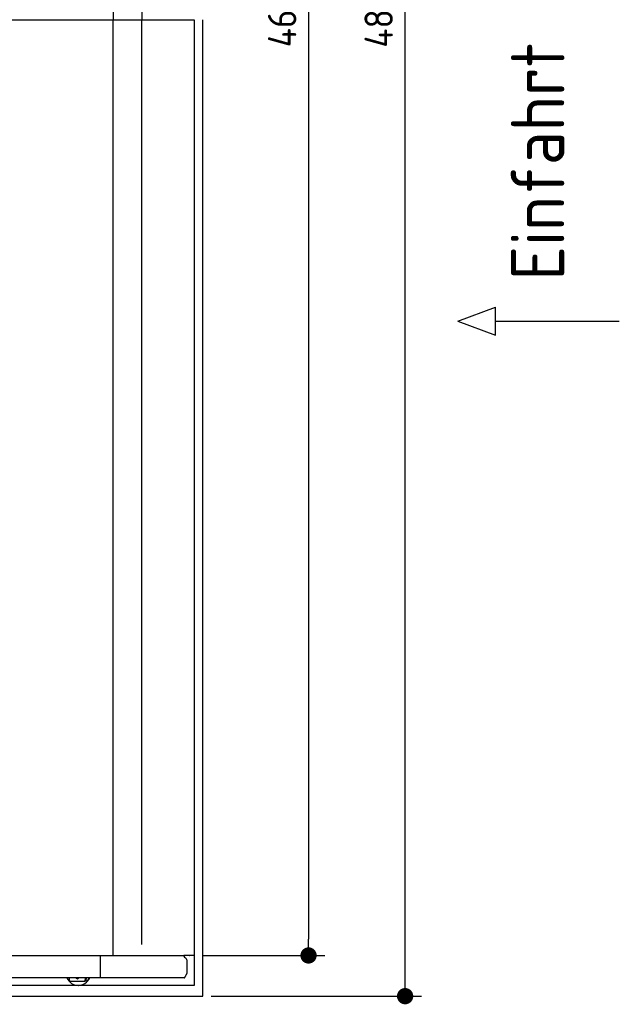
# Model space of a CAD drawing. Header units: millimetres. Extents: x 705 to 7297, y 228 to 5720.
# Tile 3 of 4: x 5822 to 7297, y 317 to 2737. Entities that reach past the tile are written whole.
import ezdxf

# ---------------------------------------------------------------- set-up
doc = ezdxf.new("R2010")
doc.units = ezdxf.units.MM
doc.layers.get('0').update_dxf_attribs({"lineweight": 25})
doc.layers.add('4', color=3, linetype='Continuous', lineweight=25)
doc.styles.get("Standard").update_dxf_attribs({"font": 'ISOCP.SHX'})
doc.dimstyles.new('GEN-ISO$0', dxfattribs={"dimscale": 20, "dimtxt": 3.5, "dimasz": 2, "dimexe": 2, "dimexo": 1, "dimgap": 1.5, "dimtad": 1, "dimdec": 1, "dimlfac": 0.1, "dimdsep": 46, "dimtxsty": 'Standard', "dimblk": 'PUNKT', "dimcen": 2, "dimclrd": 256, "dimclre": 256, "dimclrt": 2, "dimadec": 0, "dimazin": 0, "dimtp": 0.1, "dimtm": 0.1, "dimtfac": 0.71, "dimtdec": 1, "dimtmove": 2, "dimatfit": 3, "dimldrblk": 'PUNKT', "dimfxl": 1, "dimtolj": 1, "dimarcsym": 0})

# ---------------------------------------------------------------- blocks, each defined once
blk = doc.blocks.new('PUNKT')
at = {"layer": '4', "color": 0, "linetype": 'ByBlock'}
blk.add_line((-0.5, 0), (-1, 0), dxfattribs=at)
at = {"layer": '4', "color": 0, "linetype": 'ByBlock', "const_width": 0.5}
blk.add_lwpolyline([(-0.25, 0, 1), (0.25, 0, 1)], format="xyb", close=True, dxfattribs=at)
blk = doc.blocks.new('*D8')
at = {"layer": '4', "lineweight": -2, "transparency": 16777216}
for p, q in [((6271.5, 5037.3), (6572.5, 5037.3)), ((6532.5, 4997.3), (6532.5, 477.3)), ((6271.5, 437.3), (6572.5, 437.3))]:
    blk.add_line(p, q, dxfattribs=at)
at = {"layer": 'DEFPOINTS', "color": 0, "transparency": 16777216}
for p in [(6251.5, 5037.3), (6251.5, 437.3), (6532.5, 437.3)]:
    blk.add_point(p, dxfattribs=at)
at = {"layer": '4', "lineweight": -2, "transparency": 16777216, "xscale": 40, "yscale": 40, "zscale": 40}
for p, rotation in [((6532.5, 5037.3), 90), ((6532.5, 437.3), 270)]:
    blk.add_blockref('PUNKT', p, dxfattribs=dict(at, rotation=rotation))
at = {"layer": '4', "color": 2, "transparency": 16777216, "insert": (6467.5, 2737.3), "char_height": 70, "attachment_point": 5, "rotation": 90}
blk.add_mtext('\\A1;460', dxfattribs=at)
blk = doc.blocks.new('*D9')
at = {"layer": '4', "lineweight": -2, "transparency": 16777216}
for p, q in [((6292.8, 5137.3), (6810, 5137.3)), ((6770, 377.3), (6770, 5097.3)), ((6292.8, 337.3), (6810, 337.3))]:
    blk.add_line(p, q, dxfattribs=at)
at = {"layer": 'DEFPOINTS', "color": 0, "transparency": 16777216}
for p in [(6272.8, 5137.3), (6770, 5137.3), (6272.8, 337.3)]:
    blk.add_point(p, dxfattribs=at)
at = {"layer": '4', "lineweight": -2, "transparency": 16777216, "xscale": 40, "yscale": 40, "zscale": 40}
for p, rotation in [((6770, 5137.3), 90), ((6770, 337.3), 270)]:
    blk.add_blockref('PUNKT', p, dxfattribs=dict(at, rotation=rotation))
at = {"layer": '4', "color": 2, "transparency": 16777216, "insert": (6705, 2737.3), "char_height": 70, "attachment_point": 5, "rotation": 90}
blk.add_mtext('\\A1;480', dxfattribs=at)

msp = doc.modelspace()

# ---------------------------------------------------------------- linework, layer by layer
for p, q in [((6051.69, 5035.27), (6051.69, 2737.27)), ((6122.09, 5010.27), (6122.09, 2737.27)), ((1171.67, 2737.27), (6251.55, 2737.27)), ((6051.69, 439.27), (6051.69, 2737.27)), ((6122.09, 464.27), (6122.09, 2737.27)), ((6251.55, 2737.27), (6251.55, 363.77)), ((6272.78, 337.27), (6272.78, 2737.27)), ((6899.54, 1996.01), (6992.24, 2030.52)), ((6992.24, 1961.51), (6992.24, 2030.52)), ((6899.54, 1996.01), (6992.24, 1961.51)), ((6992.24, 1996.01), (7296.87, 1996.01)), ((1171.72, 437.27), (6020.52, 437.27)), ((6020.89, 437.27), (6020.52, 437.27)), ((6020.89, 382.27), (6020.89, 437.27)), ((6020.89, 437.27), (6225.48, 437.27)), ((6251.55, 437.27), (6225.48, 437.27)), ((6240.01, 437.27), (6240.9, 437.27)), ((6240.69, 437.27), (6240.03, 437.27)), ((6232.77, 426.66), (6232.77, 392.93)), ((6015.74, 382.27), (4551.19, 382.27)), ((6251.55, 363.77), (4717.77, 363.77)), ((5943.67, 382.27), (5943.67, 378.77)), ((5948.67, 373.77), (5978.66, 373.77)), ((5963.64, 379.91), (5963.43, 379.91)), ((5966.49, 363.77), (5965.97, 363.77)), ((5978.66, 373.77), (5978.8, 373.77)), ((5978.8, 373.77), (5980.57, 373.77)), ((5980.57, 373.77), (5980.71, 373.77)), ((5983.66, 378.77), (5983.66, 382.27)), ((5983.8, 382.27), (5983.8, 378.77)), ((5985.57, 378.77), (5985.57, 382.27)), ((5985.71, 382.27), (5985.71, 378.77)), ((6017.56, 382.27), (6015.73, 382.27)), ((6015.73, 382.27), (6015.73, 382.27)), ((6226.61, 382.27), (6017.56, 382.27)), ((4772.77, 337.27), (6272.78, 337.27))]:
    msp.add_line(p, q)
for centre, major_axis, ratio, start_param, end_param in [((6229.89, 437.27), (0, -5.66), 0.7193398, 5.0737444, 6.1892107), ((6229.17, 426.66), (0, 5), 0.7193398, 4.712389, 6.1892107), ((6232.77, 384.27), (0, 5), 0.7193398, 0.5235988, 1.159293), ((6229.17, 392.93), (0, -5), 0.7193398, 0.5235988, 1.5707963), ((5965.97, 393.77), (0, -30), 0.9998477, 5.1057916, 7.460579), ((5948.67, 378.77), (0, -5), 0.9998477, 4.712389, 6.2831853), ((5966.49, 393.77), (0, -30), 0.9998477, 0, 1.1773937), ((5978.66, 378.77), (0, -5), 0.9998477, 0, 1.5707963), ((5978.8, 378.77), (0, -5), 0.9998477, 0, 1.5707963), ((5980.57, 378.77), (0, -5), 0.9998477, 0, 1.5707963), ((5980.71, 378.77), (0, -5), 0.9998477, 0, 1.5707963)]:
    msp.add_ellipse(centre, major_axis=major_axis, ratio=ratio, start_param=start_param, end_param=end_param)
for points, knots in [([(6226.08, 435.27), (6226.04, 435.53), (6225.99, 435.78), (6225.8, 436.46), (6225.66, 436.88), (6225.48, 437.27)], [0, 0, 0, 0, 0.07853688, 0.07853688, 0.21396145, 0.21396145, 0.21396145, 0.21396145]), ([(6226.61, 382.27), (6226.73, 382.27), (6226.85, 382.28), (6227.07, 382.34), (6227.17, 382.37), (6227.27, 382.42)], [0, 0, 0, 0, 0.05592576, 0.05592576, 0.11186183, 0.11186183, 0.11186183, 0.11186183]), ([(6227.27, 382.42), (6227.41, 382.49), (6227.55, 382.58), (6227.96, 382.92), (6228.22, 383.23), (6228.7, 383.97), (6228.9, 384.39), (6229.16, 385.08), (6229.23, 385.31), (6229.37, 385.79), (6229.42, 386.03), (6229.47, 386.27)], [0, 0, 0, 0, 0.07658948, 0.07658948, 0.22699607, 0.22699607, 0.37633525, 0.37633525, 0.45078586, 0.45078586, 0.52533064, 0.52533064, 0.52533064, 0.52533064])]:
    msp.add_open_spline(points, degree=3, knots=knots)
for points, weights in [([(5963.43, 379.91), (5961.25, 381.17), (5959.34, 382.27)], [1, 1.05092652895, 1.06832361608]), ([(5967.5, 382.27), (5965.59, 381.17), (5963.43, 379.91)], [1.06832361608, 1.05092652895, 1]), ([(5963.64, 379.91), (5965.82, 381.17), (5967.74, 382.27)], [1, 1.05092652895, 1.06832361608])]:
    msp.add_rational_spline(points, weights, degree=2)

# ---------------------------------------------------------------- texts
msp.add_text('Einfahrt / Access', height=131.25, rotation=90).set_placement((7161.81, 2096.43))

# ---------------------------------------------------------------- dimensions: what is measured, and where the dimension line sits
at = {"layer": '4'}
for base, p1, p2, picture, middle in [((6769.99, 5137.27), (6272.78, 337.27), (6272.78, 5137.27), '*D9', (6704.99, 2737.27)), ((6532.55, 437.27), (6251.55, 5037.27), (6251.55, 437.27), '*D8', (6467.55, 2737.27))]:
    dim = msp.add_linear_dim(base=base, p1=p1, p2=p2, angle=90, dimstyle='GEN-ISO$0', dxfattribs=at)
    dim.commit()
    dim.dimension.update_dxf_attribs({"geometry": picture, "text_midpoint": middle})

doc.saveas('drawing.dxf')
